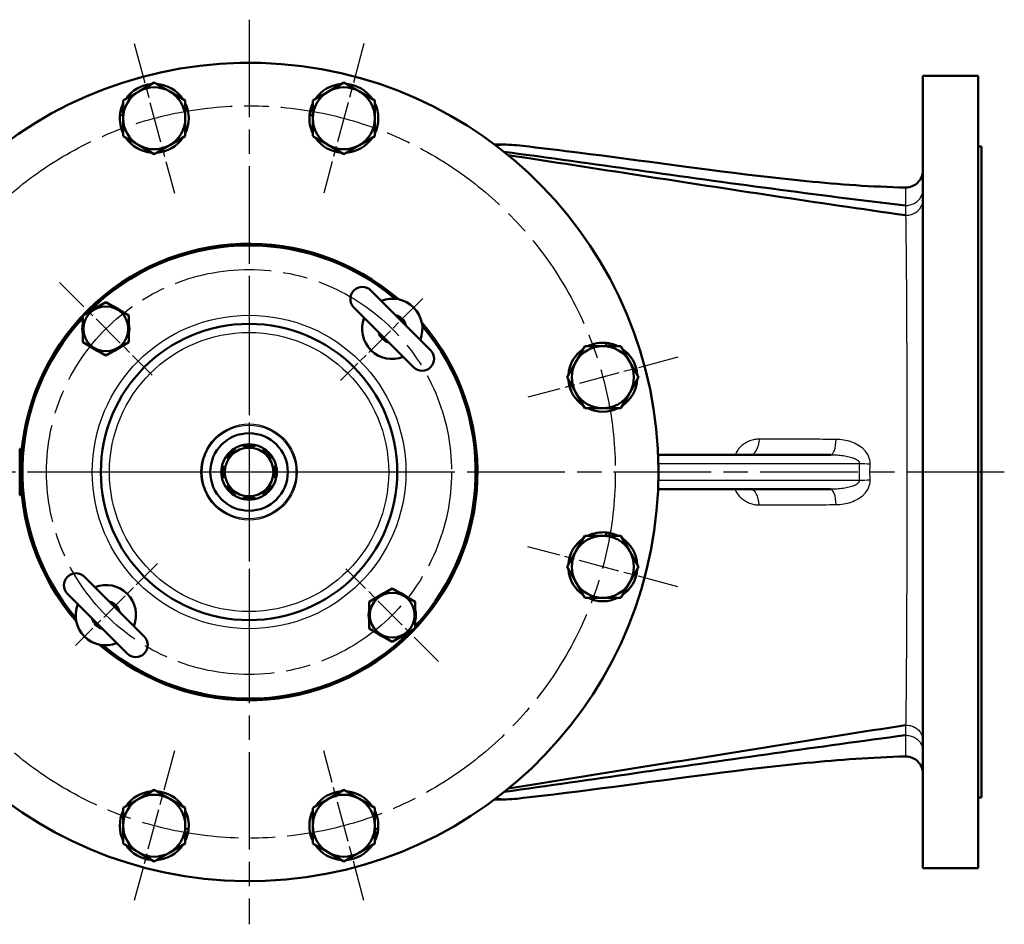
# Model space of a CAD drawing. Header units: millimetres. Extents: x 125 to 1848, y 446 to 2425.
# Tile 2 of 14: x 589 to 1160, y 446 to 971. Entities that reach past the tile are written whole.
import ezdxf

# ---------------------------------------------------------------- set-up
doc = ezdxf.new("R2010")
doc.units = ezdxf.units.MM
doc.header["$LTSCALE"] = 10
doc.linetypes.add('CHAIN', pattern=[0.3543, 0.2362, -0.0295, 0.0591, -0.0295])
for name, color, linetype, lineweight in [('Gewinde(DIN)', 3, 'Continuous', 25), ('Mittellinie(DIN)', 4, 'CHAIN', 25), ('Mittelpunktmarkierung(DIN)', 4, 'CHAIN', 25), ('Sichtbare Kanten(DIN)', 7, 'Continuous', 50), ('Sichtbare tangentiale Kanten(DIN)', 3, 'Continuous', 25)]:
    doc.layers.add(name, color=color, linetype=linetype, lineweight=lineweight)

msp = doc.modelspace()

# ---------------------------------------------------------------- linework, layer by layer
at = {"layer": 'Gewinde(DIN)'}
for centre, start, end in [((804.88, 791.43), 55, 73.955), ((804.88, 791.43), 196.045, 253.955), ((638.71, 625.26), 16.045, 73.955), ((638.71, 625.26), 235, 253.955)]:
    msp.add_arc(centre, 8, start, end, dxfattribs=at)
at = {"layer": 'Mittellinie(DIN)', "linetype": 'CHAIN', "ltscale": 23.990969}
for radius in [212.5, 117.5]:
    msp.add_circle((721.8, 708.34), radius, dxfattribs=at)
at = {"layer": 'Mittelpunktmarkierung(DIN)', "linetype": 'CHAIN', "ltscale": 23.990969}
for p, q in [((721.8, 970.84), (721.8, 445.84)), ((721.8, 819.34), (721.8, 597.34)), ((1159.99, 708.34), (276.73, 708.34)), ((832.8, 708.34), (610.8, 708.34))]:
    msp.add_line(p, q, dxfattribs=at)
at = {"layer": 'Mittelpunktmarkierung(DIN)', "linetype": 'CHAIN', "ltscale": 10.000767}
for p, q in [((655.15, 957.07), (678.45, 870.13)), ((788.44, 957.07), (765.15, 870.13)), ((970.52, 774.99), (883.59, 751.69)), ((970.52, 641.69), (883.59, 664.99)), ((678.45, 546.55), (655.15, 459.61)), ((788.44, 459.61), (765.15, 546.55))]:
    msp.add_line(p, q, dxfattribs=at)
at = {"layer": 'Mittelpunktmarkierung(DIN)', "linetype": 'CHAIN', "ltscale": 8.445076}
for p, q in [((611.84, 818.3), (665.58, 764.56)), ((831.75, 598.38), (778.01, 652.13))]:
    msp.add_line(p, q, dxfattribs=at)
at = {"layer": 'Mittelpunktmarkierung(DIN)', "linetype": 'CHAIN', "ltscale": 7.50055}
for p, q in [((822.56, 809.1), (774.83, 761.37)), ((668.77, 655.31), (621.04, 607.58))]:
    msp.add_line(p, q, dxfattribs=at)
at = {"layer": 'Sichtbare Kanten(DIN)'}
for p, q in [((1112.8, 478.34), (1112.8, 938.34)), ((1144.8, 938.34), (1112.8, 938.34)), ((1144.8, 938.34), (1144.8, 478.34)), ((657.8, 929.19), (666.8, 934.38)), ((666.8, 934.38), (675.8, 929.19)), ((767.8, 929.19), (776.8, 934.38)), ((776.8, 934.38), (785.8, 929.19)), ((648.8, 923.99), (657.8, 929.19)), ((675.8, 929.19), (684.8, 923.99)), ((758.8, 923.99), (767.8, 929.19)), ((785.8, 929.19), (794.8, 923.99)), ((648.8, 913.6), (648.8, 923.99)), ((684.8, 923.99), (684.8, 913.6)), ((758.8, 913.6), (758.8, 923.99)), ((794.8, 923.99), (794.8, 913.6)), ((648.8, 915.49), (646.89, 915.49)), ((647.18, 917.49), (648.8, 917.49)), ((758.8, 915.49), (756.89, 915.49)), ((757.18, 917.49), (758.8, 917.49)), ((648.8, 903.21), (648.8, 913.6)), ((684.8, 913.6), (684.8, 903.21)), ((758.8, 903.21), (758.8, 913.6)), ((794.8, 913.6), (794.8, 903.21)), ((657.8, 898.01), (648.8, 903.21)), ((684.8, 903.21), (675.8, 898.01)), ((767.8, 898.01), (758.8, 903.21)), ((794.8, 903.21), (785.8, 898.01)), ((666.8, 892.81), (657.8, 898.01)), ((675.8, 898.01), (666.8, 892.81)), ((776.8, 892.81), (767.8, 898.01)), ((785.8, 898.01), (776.8, 892.81)), ((870.25, 898.34), (864.3, 898.34)), ((1146.8, 897.34), (1144.8, 897.34)), ((1146.8, 519.34), (1146.8, 897.34)), ((827.16, 779.05), (792.51, 813.7)), ((625.34, 799.15), (638.71, 806.87)), ((638.71, 806.87), (652.09, 799.15)), ((782.61, 803.8), (817.26, 769.15)), ((625.34, 783.7), (625.34, 799.15)), ((652.09, 799.15), (652.09, 783.7)), ((638.71, 775.98), (625.34, 783.7)), ((652.09, 783.7), (638.71, 775.98)), ((928.94, 781.34), (928.94, 783.25)), ((930.94, 782.96), (930.94, 781.34)), ((911.47, 772.34), (916.67, 781.34)), ((916.67, 781.34), (927.06, 781.34)), ((927.06, 781.34), (937.45, 781.34)), ((937.45, 781.34), (942.65, 772.34)), ((906.27, 763.34), (911.47, 772.34)), ((942.65, 772.34), (947.84, 763.34)), ((911.47, 754.34), (906.27, 763.34)), ((947.84, 763.34), (942.65, 754.34)), ((916.67, 745.34), (911.47, 754.34)), ((942.65, 754.34), (937.45, 745.34)), ((927.06, 745.34), (916.67, 745.34)), ((937.45, 745.34), (927.06, 745.34)), ((588.72, 721.84), (588.72, 694.84)), ((588.72, 721.84), (588.72, 721.84)), ((588.72, 721.84), (589.99, 721.84)), ((712.95, 721.79), (713.63, 720.74)), ((718.8, 722.88), (718.55, 724.11)), ((725.05, 724.11), (724.8, 722.88)), ((729.96, 720.74), (730.65, 721.79)), ((709.39, 716.5), (708.35, 717.19)), ((735.25, 717.19), (734.2, 716.5)), ((1059.26, 718.34), (959.09, 718.34)), ((706.03, 711.59), (707.25, 711.34)), ((736.34, 711.34), (737.57, 711.59)), ((707.25, 705.34), (706.03, 705.09)), ((737.57, 705.09), (736.34, 705.34)), ((708.35, 699.49), (709.39, 700.18)), ((734.2, 700.18), (735.25, 699.49)), ((959.09, 698.34), (1059.23, 698.34)), ((588.72, 694.84), (588.72, 694.84)), ((588.72, 694.84), (589.99, 694.84)), ((713.63, 695.94), (712.95, 694.89)), ((718.55, 692.57), (718.8, 693.8)), ((724.8, 693.8), (725.05, 692.57)), ((730.65, 694.89), (729.96, 695.94)), ((911.47, 662.34), (916.67, 671.34)), ((916.67, 671.34), (927.06, 671.34)), ((927.06, 671.34), (937.45, 671.34)), ((928.94, 671.34), (928.94, 673.25)), ((930.94, 672.96), (930.94, 671.34)), ((937.45, 671.34), (942.65, 662.34)), ((906.27, 653.34), (911.47, 662.34)), ((942.65, 662.34), (947.84, 653.34)), ((911.47, 644.34), (906.27, 653.34)), ((947.84, 653.34), (942.65, 644.34)), ((660.99, 612.88), (626.34, 647.53)), ((791.51, 632.98), (804.88, 640.7)), ((804.88, 640.7), (818.26, 632.98)), ((916.67, 635.34), (911.47, 644.34)), ((942.65, 644.34), (937.45, 635.34)), ((616.44, 637.63), (651.09, 602.98)), ((927.06, 635.34), (916.67, 635.34)), ((937.45, 635.34), (927.06, 635.34)), ((791.51, 617.53), (791.51, 632.98)), ((818.26, 632.98), (818.26, 617.53)), ((804.88, 609.81), (791.51, 617.53)), ((818.26, 617.53), (804.88, 609.81)), ((657.8, 518.67), (666.8, 523.87)), ((666.8, 523.87), (675.8, 518.67)), ((767.8, 518.67), (776.8, 523.87)), ((776.8, 523.87), (785.8, 518.67)), ((648.8, 513.47), (657.8, 518.67)), ((675.8, 518.67), (684.8, 513.47)), ((758.8, 513.47), (767.8, 518.67)), ((785.8, 518.67), (794.8, 513.47)), ((864.3, 518.34), (870.25, 518.34)), ((1146.8, 519.34), (1144.8, 519.34)), ((648.8, 503.08), (648.8, 513.47)), ((684.8, 513.47), (684.8, 503.08)), ((758.8, 503.08), (758.8, 513.47)), ((794.8, 513.47), (794.8, 503.08)), ((648.8, 492.69), (648.8, 503.08)), ((684.8, 503.08), (684.8, 492.69)), ((758.8, 492.69), (758.8, 503.08)), ((794.8, 503.08), (794.8, 492.69)), ((684.8, 501.19), (686.71, 501.19)), ((686.42, 499.19), (684.8, 499.19)), ((794.8, 501.19), (796.71, 501.19)), ((796.42, 499.19), (794.8, 499.19)), ((657.8, 487.49), (648.8, 492.69)), ((684.8, 492.69), (675.8, 487.49)), ((767.8, 487.49), (758.8, 492.69)), ((794.8, 492.69), (785.8, 487.49)), ((666.8, 482.3), (657.8, 487.49)), ((675.8, 487.49), (666.8, 482.3)), ((776.8, 482.3), (767.8, 487.49)), ((785.8, 487.49), (776.8, 482.3)), ((1144.8, 478.34), (1112.8, 478.34))]:
    msp.add_line(p, q, dxfattribs=at)
at = {"layer": 'Sichtbare Kanten(DIN)', "flags": 128}
for points in [[(877.16, 897.96), (880.72, 897.56), (884.27, 897.16), (887.82, 896.75), (891.36, 896.34), (894.91, 895.92), (898.44, 895.49), (901.98, 895.07), (905.51, 894.63), (909.03, 894.2), (912.55, 893.76), (919.58, 892.87), (926.59, 891.97), (933.59, 891.05), (940.57, 890.13), (947.53, 889.21), (954.49, 888.28), (961.43, 887.35), (975.31, 885.5), (989.2, 883.69), (996.14, 882.8), (1003.1, 881.92), (1010.07, 881.06), (1017.06, 880.23), (1024.07, 879.41), (1031.11, 878.62), (1034.64, 878.23), (1038.17, 877.85), (1041.71, 877.49), (1045.26, 877.13), (1048.81, 876.79), (1052.36, 876.45), (1055.92, 876.13), (1059.49, 875.83), (1063.06, 875.53), (1066.63, 875.25), (1070.21, 874.99), (1073.79, 874.74), (1077.38, 874.51), (1080.97, 874.3), (1084.57, 874.11), (1088.16, 873.94), (1091.76, 873.78), (1095.37, 873.65), (1098.98, 873.54), (1102.59, 873.45)], [(1102.71, 863.01), (1097.85, 863.58), (1093, 864.16), (1088.14, 864.74), (1083.29, 865.33), (1078.43, 865.92), (1073.58, 866.52), (1068.72, 867.13), (1063.87, 867.74), (1059.01, 868.35), (1054.16, 868.97), (1049.3, 869.6), (1044.44, 870.23), (1039.59, 870.86), (1034.73, 871.5), (1029.88, 872.14), (1025.02, 872.79), (1020.17, 873.44), (1015.31, 874.09), (1010.46, 874.74), (1005.61, 875.4), (1000.75, 876.06), (995.9, 876.73), (991.04, 877.39), (986.19, 878.06), (981.33, 878.73), (976.48, 879.4), (971.62, 880.07), (966.77, 880.75), (961.91, 881.42), (957.06, 882.1), (952.2, 882.77), (947.35, 883.45), (942.49, 884.13), (937.64, 884.81), (932.78, 885.48), (927.93, 886.16), (923.08, 886.84), (918.22, 887.51), (913.37, 888.19), (908.51, 888.86), (903.66, 889.53), (898.8, 890.21), (893.95, 890.87), (889.09, 891.54), (884.24, 892.21), (879.38, 892.87), (874.53, 893.53), (869.67, 894.19)], [(1102.72, 857.32), (1097.92, 858.01), (1093.11, 858.7), (1088.31, 859.39), (1083.5, 860.08), (1078.69, 860.78), (1073.89, 861.48), (1069.08, 862.19), (1064.28, 862.89), (1059.47, 863.6), (1054.67, 864.32), (1049.86, 865.03), (1045.06, 865.75), (1040.25, 866.47), (1035.45, 867.19), (1030.64, 867.91), (1025.83, 868.63), (1021.03, 869.36), (1016.22, 870.09), (1011.42, 870.82), (1006.61, 871.55), (1001.81, 872.28), (997, 873.02), (992.2, 873.75), (987.39, 874.49), (982.59, 875.23), (977.78, 875.97), (972.98, 876.7), (968.17, 877.44), (963.36, 878.19), (958.56, 878.93), (953.75, 879.67), (948.95, 880.41), (944.14, 881.15), (939.34, 881.9), (934.53, 882.64), (929.73, 883.38), (924.92, 884.12), (920.12, 884.87), (915.31, 885.61), (910.51, 886.35), (905.7, 887.09), (900.9, 887.83), (896.09, 888.57), (891.29, 889.31), (886.48, 890.05), (881.67, 890.79), (876.87, 891.53), (872.06, 892.26)], [(1102.73, 561.47), (1097.93, 560.71), (1093.13, 559.95), (1088.33, 559.19), (1083.53, 558.43), (1078.73, 557.67), (1073.94, 556.9), (1069.14, 556.14), (1064.34, 555.38), (1059.54, 554.61), (1054.74, 553.85), (1049.94, 553.08), (1045.14, 552.32), (1040.34, 551.55), (1035.54, 550.79), (1030.74, 550.02), (1025.94, 549.26), (1021.15, 548.49), (1016.35, 547.72), (1011.55, 546.96), (1006.75, 546.19), (1001.95, 545.42), (997.15, 544.65), (992.35, 543.89), (987.55, 543.12), (982.75, 542.35), (977.95, 541.58), (973.15, 540.81), (968.36, 540.05), (963.56, 539.28), (958.76, 538.51), (953.96, 537.74), (949.16, 536.97), (944.36, 536.2), (939.56, 535.43), (934.76, 534.66), (929.96, 533.9), (925.16, 533.13), (920.37, 532.36), (915.57, 531.59), (910.77, 530.82), (905.97, 530.05), (901.17, 529.28), (896.37, 528.51), (891.57, 527.75), (886.77, 526.98), (881.97, 526.21), (877.17, 525.44), (872.37, 524.67)], [(1102.72, 555.57), (1097.97, 554.94), (1093.21, 554.3), (1088.46, 553.66), (1083.71, 553.02), (1078.95, 552.37), (1074.2, 551.72), (1069.45, 551.07), (1064.7, 550.42), (1059.94, 549.76), (1055.19, 549.11), (1050.44, 548.45), (1045.69, 547.78), (1040.93, 547.12), (1036.18, 546.45), (1031.43, 545.79), (1026.68, 545.12), (1021.93, 544.45), (1017.17, 543.77), (1012.42, 543.1), (1007.67, 542.42), (1002.92, 541.75), (998.16, 541.07), (993.41, 540.39), (988.66, 539.71), (983.91, 539.03), (979.15, 538.34), (974.4, 537.66), (969.65, 536.98), (964.9, 536.29), (960.14, 535.61), (955.39, 534.92), (950.64, 534.24), (945.89, 533.55), (941.13, 532.87), (936.38, 532.18), (931.63, 531.5), (926.88, 530.81), (922.13, 530.13), (917.37, 529.44), (912.62, 528.76), (907.87, 528.07), (903.12, 527.39), (898.36, 526.71), (893.61, 526.03), (888.86, 525.34), (884.11, 524.66), (879.35, 523.99), (874.6, 523.31), (869.85, 522.63)], [(1102.58, 543.23), (1098.97, 543.14), (1095.36, 543.02), (1091.76, 542.88), (1088.15, 542.72), (1084.55, 542.54), (1080.96, 542.34), (1077.37, 542.12), (1073.78, 541.89), (1070.2, 541.63), (1066.63, 541.37), (1063.06, 541.08), (1059.5, 540.79), (1055.94, 540.48), (1052.4, 540.16), (1048.85, 539.83), (1045.32, 539.48), (1041.78, 539.13), (1038.26, 538.77), (1034.74, 538.4), (1031.22, 538.02), (1024.2, 537.24), (1017.2, 536.43), (1010.21, 535.59), (1003.24, 534.74), (996.28, 533.87), (989.33, 532.99), (975.44, 531.19), (961.56, 529.36), (954.61, 528.44), (947.66, 527.52), (940.69, 526.6), (933.72, 525.69), (926.72, 524.78), (919.72, 523.88), (912.7, 522.99), (905.66, 522.12), (898.61, 521.25), (895.07, 520.82), (891.54, 520.4), (888, 519.98), (884.46, 519.56), (880.91, 519.15), (877.36, 518.74)]]:
    msp.add_lwpolyline(points, dxfattribs=at)
at = {"layer": 'Sichtbare Kanten(DIN)'}
for centre, radius in [((638.71, 791.43), 13), ((721.8, 708.34), 86), ((721.8, 708.34), 22.5), ((721.8, 708.34), 14.1), ((804.88, 625.26), 13)]:
    msp.add_circle(centre, radius, dxfattribs=at)
for centre, radius, start, end in [((721.8, 708.34), 237.5, 184.2398, 176.3789), ((666.8, 913.6), 20, 94.1581, 145.8419), ((666.8, 913.6), 18, 60, 120), ((666.8, 913.6), 20, 34.1581, 85.8419), ((776.8, 913.6), 20, 94.1581, 145.8419), ((776.8, 913.6), 18, 60, 120), ((776.8, 913.6), 20, 34.1581, 85.8419), ((666.8, 913.6), 18, 120, 180), ((666.8, 913.6), 18, 0, 60), ((776.8, 913.6), 18, 120, 180), ((776.8, 913.6), 18, 0, 60), ((666.8, 913.6), 20, 154.1581, 168.794), ((666.8, 913.6), 20, 334.1581, 25.8419), ((776.8, 913.6), 20, 154.1581, 168.794), ((776.8, 913.6), 20, 334.1581, 25.8419), ((666.8, 913.6), 20, 174.5868, 205.8419), ((666.8, 913.6), 20, 168.794, 174.5868), ((776.8, 913.6), 20, 174.5868, 205.8419), ((776.8, 913.6), 20, 168.794, 174.5868), ((666.8, 913.6), 18, 180, 240), ((666.8, 913.6), 18, 300, 0), ((776.8, 913.6), 18, 180, 240), ((776.8, 913.6), 18, 300, 0), ((666.8, 913.6), 20, 214.1581, 265.8419), ((666.8, 913.6), 18, 240, 300), ((666.8, 913.6), 20, 274.1581, 325.8419), ((776.8, 913.6), 20, 214.1581, 265.8419), ((776.8, 913.6), 18, 240, 300), ((776.8, 913.6), 20, 274.1581, 325.8419), ((1102.8, 883.45), 10, 268.7809, 0), ((721.8, 708.34), 132.5, 49.14, 220.86), ((721.8, 708.34), 131.5, 49.8413, 135.2471), ((787.56, 808.75), 7, 45, 225), ((804.88, 791.43), 17.5, 338.5782, 111.4218), ((638.71, 791.43), 13.7, 107.4951, 132.5049), ((638.71, 791.43), 13.7, 47.4951, 72.5049), ((721.8, 708.34), 131.5, 137.1837, 220.1587), ((638.71, 791.43), 13.7, 167.4951, 192.5049), ((721.8, 708.34), 132.5, 229.14, 40.86), ((638.71, 791.43), 13.7, 347.4951, 12.5049), ((804.88, 791.43), 17.5, 158.5782, 291.4218), ((804.88, 791.43), 8.11, 14.6167, 75.3833), ((804.88, 791.43), 8.11, 194.6167, 255.3833), ((721.8, 708.34), 131.5, 317.1837, 40.1587), ((927.06, 763.34), 20, 84.5868, 115.8419), ((927.06, 763.34), 20, 78.794, 84.5868), ((927.06, 763.34), 20, 64.1581, 78.794), ((638.71, 791.43), 13.7, 227.4951, 252.5049), ((638.71, 791.43), 13.7, 287.4951, 312.5049), ((822.21, 774.1), 7, 225, 45), ((927.06, 763.34), 20, 124.1581, 175.8419), ((927.06, 763.34), 18, 90, 150), ((927.06, 763.34), 18, 30, 90), ((927.06, 763.34), 20, 4.1581, 55.8419), ((927.06, 763.34), 18, 150, 210), ((927.06, 763.34), 18, 330, 30), ((927.06, 763.34), 20, 184.1581, 235.8419), ((927.06, 763.34), 20, 304.1581, 355.8419), ((927.06, 763.34), 18, 210, 270), ((927.06, 763.34), 18, 270, 330), ((927.06, 763.34), 20, 244.1581, 295.8419), ((721.8, 708.34), 16.1, 123.3541, 146.6459), ((721.8, 708.34), 14.85, 123.3541, 146.6459), ((721.8, 708.34), 16.1, 101.6459, 123.3541), ((721.8, 708.34), 16.1, 78.3541, 101.6459), ((721.8, 708.34), 14.85, 78.3541, 101.6459), ((721.8, 708.34), 16.1, 56.6459, 78.3541), ((721.8, 708.34), 14.85, 33.3541, 56.6459), ((721.8, 708.34), 16.1, 33.3541, 56.6459), ((721.8, 708.34), 16.1, 146.6459, 168.3541), ((721.8, 708.34), 16.1, 11.6459, 33.3541), ((721.8, 708.34), 16.1, 168.3541, 191.6459), ((721.8, 708.34), 14.85, 168.3541, 191.6459), ((721.8, 708.34), 14.85, 348.3541, 11.6459), ((721.8, 708.34), 16.1, 348.3541, 11.6459), ((721.8, 708.34), 16.1, 191.6459, 213.3541), ((721.8, 708.34), 16.1, 326.6459, 348.3541), ((721.8, 708.34), 16.1, 213.3541, 236.6459), ((721.8, 708.34), 14.85, 213.3541, 236.6459), ((721.8, 708.34), 14.85, 303.3541, 326.6459), ((721.8, 708.34), 16.1, 303.3541, 326.6459), ((721.8, 708.34), 16.1, 236.6459, 258.3541), ((721.8, 708.34), 16.1, 258.3541, 281.6459), ((721.8, 708.34), 14.85, 258.3541, 281.6459), ((721.8, 708.34), 16.1, 281.6459, 303.3541), ((927.06, 653.34), 20, 124.1581, 175.8419), ((927.06, 653.34), 18, 90, 150), ((927.06, 653.34), 20, 84.5868, 115.8419), ((927.06, 653.34), 18, 30, 90), ((927.06, 653.34), 20, 78.794, 84.5868), ((927.06, 653.34), 20, 64.1581, 78.794), ((927.06, 653.34), 20, 4.1581, 55.8419), ((927.06, 653.34), 18, 150, 210), ((927.06, 653.34), 18, 330, 30), ((927.06, 653.34), 20, 184.1581, 235.8419), ((927.06, 653.34), 20, 304.1581, 355.8419), ((621.39, 642.58), 7, 45, 225), ((638.71, 625.26), 17.5, 338.5782, 111.4218), ((927.06, 653.34), 18, 210, 270), ((927.06, 653.34), 18, 270, 330), ((804.88, 625.26), 13.7, 107.4951, 132.5049), ((804.88, 625.26), 13.7, 47.4951, 72.5049), ((927.06, 653.34), 20, 244.1581, 295.8419), ((638.71, 625.26), 17.5, 158.5782, 291.4218), ((638.71, 625.26), 8.11, 14.6167, 75.3833), ((638.71, 625.26), 8.11, 194.6167, 255.3833), ((804.88, 625.26), 13.7, 167.4951, 192.5049), ((804.88, 625.26), 13.7, 347.4951, 12.5049), ((721.8, 708.34), 131.5, 229.8413, 315.2471), ((656.04, 607.93), 7, 225, 45), ((804.88, 625.26), 13.7, 227.4951, 252.5049), ((804.88, 625.26), 13.7, 287.4951, 312.5049), ((1102.8, 533.23), 10, 0, 91.2432), ((666.8, 503.08), 20, 94.1581, 145.8419), ((666.8, 503.08), 18, 60, 120), ((666.8, 503.08), 20, 34.1581, 85.8419), ((776.8, 503.08), 20, 94.1581, 145.8419), ((776.8, 503.08), 18, 60, 120), ((776.8, 503.08), 20, 34.1581, 85.8419), ((666.8, 503.08), 18, 120, 180), ((666.8, 503.08), 18, 0, 60), ((776.8, 503.08), 18, 120, 180), ((776.8, 503.08), 18, 0, 60), ((666.8, 503.08), 20, 154.1581, 205.8419), ((666.8, 503.08), 20, 354.5868, 25.8419), ((776.8, 503.08), 20, 154.1581, 205.8419), ((776.8, 503.08), 20, 354.5868, 25.8419), ((666.8, 503.08), 18, 180, 240), ((666.8, 503.08), 18, 300, 0), ((776.8, 503.08), 18, 180, 240), ((776.8, 503.08), 18, 300, 0), ((666.8, 503.08), 20, 334.1581, 348.794), ((666.8, 503.08), 20, 348.794, 354.5868), ((776.8, 503.08), 20, 334.1581, 348.794), ((776.8, 503.08), 20, 348.794, 354.5868), ((666.8, 503.08), 20, 214.1581, 265.8419), ((666.8, 503.08), 20, 274.1581, 325.8419), ((776.8, 503.08), 20, 214.1581, 265.8419), ((776.8, 503.08), 20, 274.1581, 325.8419), ((666.8, 503.08), 18, 240, 300), ((776.8, 503.08), 18, 240, 300)]:
    msp.add_arc(centre, radius, start, end, dxfattribs=at)
for major_axis, start_param, end_param in [((0, 190), 6.219746, 6.334733), ((0, -190), 6.231637, 6.348462)]:
    msp.add_ellipse((870.25, 708.34), major_axis=major_axis, ratio=0.573576, start_param=start_param, end_param=end_param, dxfattribs=at)
at = {"layer": 'Sichtbare tangentiale Kanten(DIN)'}
for p, q in [((1102.71, 863.01), (1102.71, 863.01)), ((1102.73, 857.32), (1102.73, 857.32)), ((959.25, 713.34), (1075.86, 713.34)), ((1075.85, 703.34), (959.25, 703.34)), ((1102.74, 561.48), (1102.74, 561.48)), ((1102.72, 555.57), (1102.72, 555.57))]:
    msp.add_line(p, q, dxfattribs=at)
at = {"layer": 'Sichtbare tangentiale Kanten(DIN)', "flags": 128}
for points in [[(1102.59, 873.41), (1102.59, 873.39), (1102.6, 873.34), (1102.6, 873.25), (1102.61, 873.12), (1102.61, 872.96), (1102.62, 872.76), (1102.62, 872.52), (1102.63, 872.25), (1102.63, 871.94), (1102.64, 871.6), (1102.65, 871.22), (1102.65, 870.8), (1102.66, 870.35), (1102.66, 869.86), (1102.67, 869.33), (1102.67, 868.77), (1102.68, 868.17), (1102.68, 867.54), (1102.69, 866.87), (1102.69, 866.17), (1102.7, 865.43), (1102.7, 864.66), (1102.71, 863.85), (1102.71, 863.01)], [(1102.71, 863.01), (1103.37, 863.03), (1104.02, 863.08), (1104.67, 863.18), (1105.31, 863.31), (1105.94, 863.49), (1106.56, 863.7), (1107.16, 863.95), (1107.75, 864.24), (1108.31, 864.56), (1108.84, 864.92), (1109.35, 865.31), (1109.84, 865.73), (1110.29, 866.17), (1110.71, 866.65), (1111.09, 867.15), (1111.44, 867.67), (1111.75, 868.21), (1112.03, 868.77), (1112.26, 869.35), (1112.45, 869.94), (1112.6, 870.54), (1112.71, 871.15), (1112.78, 871.76), (1112.8, 872.38)], [(1102.71, 863.01), (1102.71, 862.8), (1102.71, 862.58), (1102.71, 862.37), (1102.71, 862.15), (1102.71, 861.93), (1102.71, 861.7), (1102.71, 861.48), (1102.71, 861.25), (1102.72, 861.02), (1102.72, 860.79), (1102.72, 860.55), (1102.72, 860.31), (1102.72, 860.08), (1102.72, 859.84), (1102.72, 859.59), (1102.72, 859.35), (1102.72, 859.1), (1102.72, 858.85), (1102.72, 858.6), (1102.72, 858.35), (1102.72, 858.1), (1102.72, 857.84), (1102.72, 857.58), (1102.72, 857.32)], [(1102.73, 857.32), (1103.39, 857.33), (1104.04, 857.39), (1104.69, 857.48), (1105.33, 857.61), (1105.96, 857.78), (1106.58, 857.99), (1107.18, 858.23), (1107.76, 858.51), (1108.32, 858.82), (1108.85, 859.16), (1109.36, 859.53), (1109.84, 859.94), (1110.29, 860.37), (1110.71, 860.82), (1111.1, 861.3), (1111.44, 861.81), (1111.76, 862.33), (1112.03, 862.87), (1112.26, 863.42), (1112.45, 863.99), (1112.6, 864.57), (1112.71, 865.15), (1112.78, 865.74), (1112.8, 866.34)], [(1102.72, 857.32), (1102.72, 857.32), (1102.72, 857.32), (1102.72, 857.32), (1102.72, 857.32), (1102.72, 857.32), (1102.73, 857.32), (1102.73, 857.32), (1102.73, 857.32), (1102.73, 857.32), (1102.73, 857.32), (1102.73, 857.32), (1102.73, 857.32), (1102.73, 857.32), (1102.73, 857.32), (1102.73, 857.32), (1102.73, 857.32), (1102.73, 857.32), (1102.73, 857.32), (1102.73, 857.32), (1102.73, 857.32), (1102.73, 857.32), (1102.73, 857.32), (1102.73, 857.32), (1102.73, 857.32)], [(1102.73, 857.32), (1102.77, 855.08), (1102.81, 852.71), (1102.84, 850.21), (1102.88, 847.57), (1102.91, 844.8), (1102.95, 841.9), (1102.98, 838.89), (1103.02, 835.75), (1103.05, 832.5), (1103.08, 829.13), (1103.11, 825.65), (1103.13, 822.07), (1103.16, 818.38), (1103.19, 814.58), (1103.21, 810.68), (1103.23, 806.69), (1103.25, 802.6), (1103.27, 798.43), (1103.29, 794.17), (1103.31, 789.84), (1103.32, 785.43), (1103.34, 780.95), (1103.35, 776.42), (1103.36, 771.82), (1103.37, 767.17), (1103.38, 762.46), (1103.39, 757.69), (1103.4, 752.87), (1103.4, 748), (1103.41, 743.1), (1103.42, 738.16), (1103.42, 733.19), (1103.42, 728.21), (1103.42, 723.21), (1103.43, 718.22), (1103.43, 713.22), (1103.43, 708.22), (1103.43, 703.22), (1103.43, 698.21), (1103.42, 693.2), (1103.42, 688.2), (1103.42, 683.21), (1103.41, 678.25), (1103.41, 673.31), (1103.4, 668.41), (1103.39, 663.55), (1103.38, 658.73), (1103.37, 653.96), (1103.36, 649.24), (1103.35, 644.58), (1103.34, 639.98), (1103.33, 635.44), (1103.31, 630.96), (1103.29, 626.56), (1103.28, 622.24), (1103.26, 618), (1103.24, 613.83), (1103.22, 609.76), (1103.19, 605.78), (1103.17, 601.9), (1103.14, 598.11), (1103.11, 594.43), (1103.09, 590.85), (1103.06, 587.37), (1103.02, 584.01), (1102.99, 580.76), (1102.96, 577.63), (1102.92, 574.62), (1102.89, 571.73), (1102.85, 568.97), (1102.81, 566.34), (1102.78, 563.84), (1102.74, 561.48)], [(1017.86, 727.42), (1017.16, 727.4), (1016.46, 727.36), (1015.77, 727.28), (1015.07, 727.17), (1014.38, 727.03), (1013.69, 726.86), (1013.01, 726.65), (1012.34, 726.42), (1011.67, 726.15), (1011.02, 725.85), (1010.37, 725.51), (1009.74, 725.15), (1009.12, 724.75), (1008.52, 724.32), (1007.94, 723.85), (1007.38, 723.36), (1006.83, 722.83), (1006.32, 722.28), (1005.82, 721.69), (1005.36, 721.08), (1004.92, 720.43), (1004.52, 719.76), (1004.15, 719.06), (1003.82, 718.34)], [(1062.45, 727.27), (1060.52, 727.27), (1058.6, 727.28), (1056.68, 727.28), (1054.77, 727.29), (1052.86, 727.3), (1050.96, 727.3), (1049.07, 727.31), (1047.18, 727.31), (1045.3, 727.32), (1043.42, 727.32), (1041.55, 727.33), (1039.69, 727.34), (1037.83, 727.34), (1035.98, 727.35), (1034.14, 727.36), (1032.3, 727.36), (1030.47, 727.37), (1028.65, 727.38), (1026.83, 727.38), (1025.02, 727.39), (1023.22, 727.4), (1021.43, 727.4), (1019.64, 727.41), (1017.86, 727.42)], [(1082.14, 713.06), (1082.12, 714.21), (1081.96, 715.35), (1081.66, 716.46), (1081.25, 717.53), (1080.72, 718.54), (1080.1, 719.5), (1079.41, 720.39), (1078.64, 721.22), (1077.82, 721.99), (1076.95, 722.7), (1076.03, 723.35), (1075.09, 723.95), (1074.12, 724.49), (1073.12, 724.98), (1072.1, 725.42), (1071.07, 725.81), (1070.02, 726.15), (1068.96, 726.45), (1067.88, 726.7), (1066.8, 726.9), (1065.72, 727.06), (1064.63, 727.17), (1063.54, 727.24), (1062.45, 727.27)], [(1059.26, 718.34), (1060.17, 718.33), (1061.09, 718.31), (1062, 718.27), (1062.92, 718.21), (1063.82, 718.14), (1064.72, 718.06), (1065.62, 717.95), (1066.5, 717.83), (1067.38, 717.7), (1068.24, 717.54), (1069.08, 717.37), (1069.91, 717.18), (1070.71, 716.97), (1071.48, 716.74), (1072.22, 716.49), (1072.92, 716.22), (1073.57, 715.93), (1074.16, 715.61), (1074.68, 715.27), (1075.13, 714.92), (1075.47, 714.54), (1075.72, 714.15), (1075.85, 713.75), (1075.86, 713.34)], [(1075.86, 713.34), (1075.84, 712.92), (1075.83, 712.51), (1075.81, 712.09), (1075.8, 711.67), (1075.79, 711.26), (1075.78, 710.84), (1075.77, 710.42), (1075.76, 710.01), (1075.76, 709.59), (1075.75, 709.17), (1075.75, 708.76), (1075.75, 708.34), (1075.75, 707.92), (1075.75, 707.51), (1075.76, 707.09), (1075.76, 706.67), (1075.77, 706.26), (1075.78, 705.84), (1075.79, 705.42), (1075.8, 705.01), (1075.81, 704.59), (1075.82, 704.17), (1075.84, 703.76), (1075.85, 703.34)], [(1082.14, 703.62), (1082.12, 704.01), (1082.11, 704.4), (1082.1, 704.8), (1082.09, 705.19), (1082.08, 705.58), (1082.07, 705.98), (1082.06, 706.37), (1082.05, 706.76), (1082.05, 707.16), (1082.05, 707.55), (1082.04, 707.94), (1082.04, 708.34), (1082.04, 708.73), (1082.05, 709.13), (1082.05, 709.52), (1082.05, 709.91), (1082.06, 710.31), (1082.07, 710.7), (1082.08, 711.09), (1082.09, 711.49), (1082.1, 711.88), (1082.11, 712.27), (1082.13, 712.67), (1082.14, 713.06)], [(1075.85, 703.34), (1075.84, 702.94), (1075.7, 702.54), (1075.46, 702.16), (1075.11, 701.78), (1074.67, 701.43), (1074.15, 701.08), (1073.57, 700.76), (1072.92, 700.47), (1072.23, 700.2), (1071.49, 699.95), (1070.72, 699.72), (1069.92, 699.51), (1069.09, 699.32), (1068.25, 699.14), (1067.38, 698.99), (1066.51, 698.85), (1065.62, 698.73), (1064.72, 698.63), (1063.81, 698.54), (1062.9, 698.47), (1061.98, 698.41), (1061.06, 698.37), (1060.15, 698.35), (1059.23, 698.34)], [(1062.41, 689.4), (1063.5, 689.43), (1064.6, 689.5), (1065.69, 689.61), (1066.79, 689.77), (1067.87, 689.98), (1068.95, 690.23), (1070.02, 690.53), (1071.07, 690.87), (1072.11, 691.27), (1073.13, 691.71), (1074.13, 692.2), (1075.11, 692.74), (1076.05, 693.34), (1076.96, 694), (1077.82, 694.71), (1078.64, 695.48), (1079.41, 696.32), (1080.1, 697.22), (1080.71, 698.19), (1081.23, 699.2), (1081.64, 700.26), (1081.94, 701.36), (1082.11, 702.48), (1082.14, 703.62)], [(1003.76, 698.35), (1004.09, 697.62), (1004.45, 696.92), (1004.85, 696.24), (1005.28, 695.59), (1005.75, 694.98), (1006.24, 694.39), (1006.75, 693.83), (1007.29, 693.3), (1007.86, 692.81), (1008.44, 692.34), (1009.04, 691.91), (1009.65, 691.51), (1010.28, 691.14), (1010.92, 690.81), (1011.58, 690.51), (1012.24, 690.24), (1012.92, 690), (1013.6, 689.79), (1014.29, 689.62), (1014.98, 689.48), (1015.68, 689.37), (1016.39, 689.29), (1017.09, 689.24), (1017.79, 689.23)], [(1017.79, 689.23), (1019.57, 689.24), (1021.36, 689.25), (1023.15, 689.25), (1024.96, 689.26), (1026.77, 689.27), (1028.59, 689.28), (1030.41, 689.28), (1032.24, 689.29), (1034.08, 689.3), (1035.93, 689.31), (1037.78, 689.31), (1039.64, 689.32), (1041.5, 689.33), (1043.37, 689.34), (1045.25, 689.34), (1047.13, 689.35), (1049.02, 689.36), (1050.92, 689.36), (1052.82, 689.37), (1054.73, 689.38), (1056.64, 689.38), (1058.56, 689.39), (1060.48, 689.39), (1062.41, 689.4)], [(1102.73, 561.47), (1102.73, 561.21), (1102.73, 560.94), (1102.73, 560.68), (1102.73, 560.42), (1102.73, 560.15), (1102.73, 559.9), (1102.73, 559.64), (1102.73, 559.39), (1102.73, 559.13), (1102.73, 558.88), (1102.72, 558.63), (1102.72, 558.39), (1102.72, 558.14), (1102.72, 557.9), (1102.72, 557.66), (1102.72, 557.42), (1102.72, 557.18), (1102.72, 556.94), (1102.72, 556.71), (1102.72, 556.48), (1102.72, 556.25), (1102.72, 556.02), (1102.72, 555.79), (1102.72, 555.57)], [(1102.74, 561.48), (1102.74, 561.48), (1102.74, 561.48), (1102.74, 561.48), (1102.74, 561.48), (1102.74, 561.48), (1102.74, 561.48), (1102.74, 561.48), (1102.74, 561.48), (1102.74, 561.48), (1102.74, 561.48), (1102.74, 561.48), (1102.74, 561.48), (1102.73, 561.48), (1102.73, 561.48), (1102.73, 561.48), (1102.73, 561.47), (1102.73, 561.47), (1102.73, 561.47), (1102.73, 561.47), (1102.73, 561.47), (1102.73, 561.47), (1102.73, 561.47), (1102.73, 561.47), (1102.73, 561.47)], [(1102.74, 561.48), (1103.4, 561.46), (1104.05, 561.41), (1104.7, 561.31), (1105.34, 561.18), (1105.97, 561.02), (1106.58, 560.81), (1107.18, 560.58), (1107.76, 560.3), (1108.32, 560), (1108.86, 559.66), (1109.36, 559.29), (1109.85, 558.89), (1110.3, 558.47), (1110.71, 558.02), (1111.1, 557.55), (1111.45, 557.05), (1111.76, 556.54), (1112.03, 556.01), (1112.26, 555.46), (1112.45, 554.9), (1112.6, 554.33), (1112.71, 553.75), (1112.78, 553.17), (1112.8, 552.59)], [(1102.72, 555.57), (1102.71, 554.58), (1102.71, 553.63), (1102.7, 552.72), (1102.7, 551.85), (1102.69, 551.02), (1102.69, 550.23), (1102.68, 549.48), (1102.68, 548.77), (1102.67, 548.1), (1102.66, 547.48), (1102.66, 546.89), (1102.65, 546.35), (1102.65, 545.85), (1102.64, 545.4), (1102.64, 544.98), (1102.63, 544.61), (1102.62, 544.29), (1102.62, 544), (1102.61, 543.77), (1102.61, 543.57), (1102.6, 543.42), (1102.59, 543.32), (1102.59, 543.26), (1102.58, 543.24)], [(1102.72, 555.57), (1103.38, 555.56), (1104.03, 555.5), (1104.68, 555.41), (1105.32, 555.27), (1105.95, 555.1), (1106.57, 554.89), (1107.17, 554.64), (1107.75, 554.36), (1108.31, 554.04), (1108.85, 553.69), (1109.36, 553.3), (1109.84, 552.89), (1110.29, 552.45), (1110.71, 551.98), (1111.09, 551.49), (1111.44, 550.97), (1111.75, 550.44), (1112.03, 549.88), (1112.26, 549.31), (1112.45, 548.73), (1112.6, 548.13), (1112.71, 547.53), (1112.78, 546.93), (1112.8, 546.32)]]:
    msp.add_lwpolyline(points, dxfattribs=at)
at = {"layer": 'Sichtbare tangentiale Kanten(DIN)'}
for radius in [91, 81, 27.91, 27.21]:
    msp.add_circle((721.8, 708.34), radius, dxfattribs=at)
for centre, major_axis, ratio, start_param, end_param in [((1012.67, 728.34), (0, -10), 0.521077, 0, 1.478292), ((1059.26, 728.34), (0, -10), 0.320331, 0, 1.463437), ((1080.12, 713.34), (-9.99, 0.42), 0.019886, 1.131107, 1.775767), ((1080.11, 703.34), (-9.99, -0.42), 0.019563, 4.507558, 5.152092), ((1012.6, 688.34), (0, 10), 0.520505, 4.801647, 6.283185), ((1059.23, 688.34), (0, 10), 0.319773, 4.81859, 6.283185)]:
    msp.add_ellipse(centre, major_axis=major_axis, ratio=ratio, start_param=start_param, end_param=end_param, dxfattribs=at)

doc.saveas('drawing.dxf')
